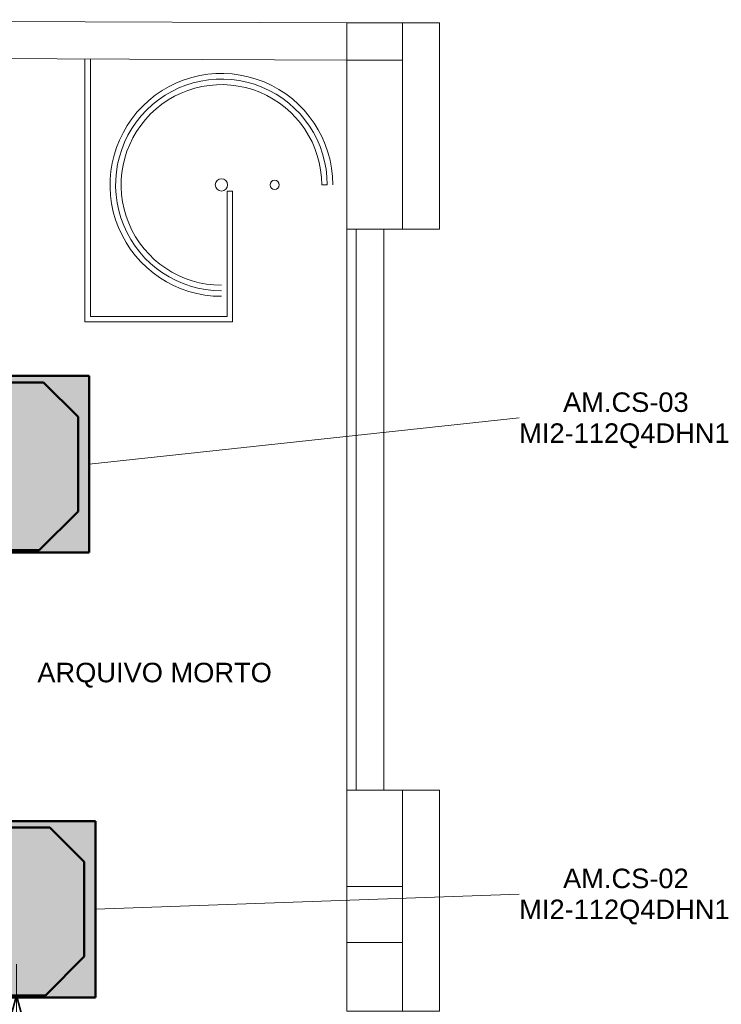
# Model space of a CAD drawing. Header units: millimetres. Extents: x -12740 to 214440, y -11012 to 10812.
# Tile 163 of 168: x 29103 to 32882, y 4955 to 10255. Entities that reach past the tile are written whole.
import ezdxf

# ---------------------------------------------------------------- set-up
doc = ezdxf.new("R2010")
doc.units = ezdxf.units.MM
doc.linetypes.add('Oculto 1_5', pattern=[2.2, 1.5, -0.7])
for name, color, linetype, lineweight in [('A-ANNO-DIMS', 211, 'Continuous', 9), ('A-ANNO-DIMS-70', 211, 'Continuous', 9), ('A-DETL', 90, 'Oculto 1_5', 18), ('ESQ', 7, 'Continuous', 18), ('G-ANNO-TEXT', 231, 'Continuous', 18), ('M-EQPM', 50, 'Continuous', 50), ('M-EQPM-IDEN', 50, 'Continuous', 9), ('PAREDES', 7, 'Continuous', 18), ('PEM1-Layout Superior_dwg', 8, 'Continuous', 18), ('PILAR', 7, 'Continuous', 18)]:
    doc.layers.add(name, color=color, linetype=linetype, lineweight=lineweight)
doc.styles.add('Arial_1', font='arial.ttf', dxfattribs={"height": 175})
doc.styles.add('Arial_2', font='arial.ttf', dxfattribs={"height": 105})
doc.dimstyles.new('Diagonal_-_2_5_mm_Arial_1', dxfattribs={"dimscale": 304.8, "dimtxt": 178.545395, "dimasz": 0.688976, "dimexe": 0.551181, "dimexo": 0.344488, "dimgap": 0.401903, "dimtad": 1, "dimlfac": 0.001, "dimrnd": 0.01, "dimzin": 0, "dimdsep": 46, "dimtxsty": 'Arial_1', "dimblk1": 'OPEN30', "dimblk2": 'OPEN30', "dimsah": 1, "dimcen": 0.09, "dimdle": 0.551181, "dimazin": 0, "dimtfac": 1, "dimtdec": 4, "dimtix": 1, "dimtmove": 0, "dimatfit": 3, "dimfxl": 1, "dimtvp": 1, "dimtfill": 1, "dimtolj": 1, "dimtzin": 0, "dimarcsym": 2})

# ---------------------------------------------------------------- blocks, each defined once
blk = doc.blocks.new('PEM1-Layout Superior_dwg-964791-PAVIMENTO SUPERIOR TUBULAÇÃO FRIGORIGENA')
at = {"layer": 'ESQ'}
for p, q in [((60564.8, 65823.8), (60594.8, 65823.8)), ((60699.7, 62565.7), (60699.7, 65585.7)), ((60749.7, 62565.7), (60749.7, 65585.7))]:
    blk.add_line(p, q, dxfattribs=at)
at = {"layer": 'ESQ', "flags": 128}
blk.add_lwpolyline([(59319.7, 66501.7), (59319.7, 65115.7), (60054.8, 65115.7), (60054.8, 65790.4), (60084.8, 65790.4), (60084.8, 65085.7), (59289.7, 65085.7), (59289.7, 66501.7)], dxfattribs=at)
at = {"layer": 'ESQ'}
blk.add_circle((60311.5, 65823.8), 25, dxfattribs=at)
for radius, start in [(570, 0.0001), (540, 0.0002)]:
    blk.add_arc((60024.8, 65823.8), radius, start, 270.0003, dxfattribs=at)
at = {"layer": 'PAREDES'}
for p, q in [((56799.1, 66713.2), (60699, 66695.7)), ((60899.7, 62565.7), (60899.7, 65585.7))]:
    blk.add_line(p, q, dxfattribs=at)
at = {"layer": 'PAREDES', "flags": 128}
for points in [[(60999.7, 66695.7), (61199.7, 66695.7), (61199.7, 65585.7), (60999.7, 65585.7)], [(60999.7, 66495.7), (60999.7, 65585.7), (60699.7, 65585.7), (60699.7, 66495.7), (56798.2, 66513.2)], [(60699.7, 62045.7), (60699.7, 62565.7), (60999.7, 62565.7), (60999.7, 62045.7)], [(60999.7, 61375.7), (61199.7, 61375.7), (61199.7, 62565.7), (60999.7, 62565.7)], [(60999.7, 61745.7), (60999.7, 61375.7), (60699.7, 61375.7), (60699.7, 61745.7)]]:
    blk.add_lwpolyline(points, dxfattribs=at)
at = {"layer": 'PAREDES'}
blk.add_circle((60024.8, 65823.8), 33.3, dxfattribs=at)
blk.add_arc((60024.7, 65823.8), 599.9, 359.994, 270.0051, dxfattribs=at)
at = {"layer": 'PILAR', "flags": 128}
for points in [[(60999.7, 66695.7), (60699.7, 66695.7), (60699.7, 66495.7), (60699.7, 66695.7)], [(60699.7, 66495.7), (60999.7, 66495.7), (60999.7, 66695.7), (60999.7, 66495.7)], [(60699.7, 62045.7), (60999.7, 62045.7), (60999.7, 61745.7), (60699.7, 61745.7)]]:
    blk.add_lwpolyline(points, close=True, dxfattribs=at)
blk = doc.blocks.new('Midea_VRF_Indoor_4-way Cassette_MI-90_100_112_140_Q4_DHN1-D _2nd DC_ - MI2-112Q4DHN1-V14-PAVIMENTO SUPERIOR TUBULAÇÃO FRIGORIGENA')
at = {"layer": 'M-EQPM', "linetype": 'Oculto 1_5', "lineweight": 18}
h = blk.add_hatch(color=256, dxfattribs=at)
h.paths.add_polyline_path([(-415, 475), (-475, 475), (-475, -475), (475, -475), (475, 234.6), (434.7, 235.3), (434.7, 244.2), (475, 244.2), (475, 265.3), (437.7, 265.5), (437.7, 281.1), (475, 281.1), (475, 475), (-295, 475)])
h.paths.add_polyline_path([(-206.4, 463.6), (206.4, 463.6), (335, 335), (335, 281.2), (425, 280.9), (425, 265.3), (335, 265.3), (335, 244.2), (425, 243.5), (425, 234.6), (335, 234.6), (335, 215), (425, 125), (425, -165), (335, -255), (335, -269), (425, -269.5), (425, -301), (335, -301), (335, -335), (229.6, -440.4), (-229.6, -440.4), (-415, -255), (-415, 255), (-295, 375)])
for points in [[(206.4, 463.6), (-206.4, 463.6), (-415, 255), (-415, -255), (-229.6, -440.4), (229.6, -440.4), (335, -335), (335, -255), (425, -165), (425, 125), (335, 215), (335, 335)], [(425, 281.2), (335, 280.9), (335, 265.3), (425, 265.5), (425, 280.9)], [(335, 244.2), (335, 234.6), (425, 235.3), (425, 244.2)], [(425, -269), (335, -269.5), (335, -301), (425, -300.5), (425, -269.5)]]:
    blk.add_hatch(color=256, dxfattribs=at).paths.add_polyline_path(points)
at = {"layer": 'A-DETL'}
for p, q in [((475, 265.3), (475, 281.1)), ((475, 281.1), (475, 265.3)), ((475, 234.9), (475, 243.9)), ((475, 243.9), (475, 234.9))]:
    blk.add_line(p, q, dxfattribs=at)
at = {"layer": 'M-EQPM'}
for p, q in [((0, 475), (-475, 475)), ((-475, 475), (-475, -475)), ((-475, -475), (-475, 475)), ((-475, 475), (475, 475)), ((-206.4, 463.6), (-415, 255)), ((-415, 255), (-206.4, 463.6)), ((206.4, 463.6), (-206.4, 463.6)), ((-206.4, 463.6), (206.4, 463.6)), ((475, 475), (0, 475)), ((335, 335), (206.4, 463.6)), ((206.4, 463.6), (335, 335)), ((475, 281.1), (475, 475)), ((475, 475), (475, 281.1)), ((335, 215), (335, 335)), ((335, 335), (335, 215)), ((425, 281.2), (335, 281.2)), ((335, 265.3), (425, 265.3)), ((425, 265.3), (425, 281.2)), ((475, 244), (475, 265.3)), ((475, 265.3), (475, 244)), ((-415, 255), (-415, -255)), ((-415, -255), (-415, 255)), ((425, 244.2), (335, 244.2)), ((335, 234.6), (425, 234.6)), ((425, 125), (335, 215)), ((335, 215), (425, 125)), ((425, 234.6), (425, 244.2)), ((475, -475), (475, 234.9)), ((475, 234.9), (475, -475)), ((425, -165), (425, 125)), ((425, 125), (425, -165)), ((335, -255), (425, -165)), ((425, -165), (335, -255)), ((-415, -255), (-229.6, -440.4)), ((-229.6, -440.4), (-415, -255)), ((335, -335), (335, -255)), ((335, -255), (335, -335)), ((425, -269), (335, -269)), ((335, -301), (425, -301)), ((425, -301), (425, -269)), ((229.6, -440.4), (335, -335)), ((335, -335), (229.6, -440.4)), ((-475, -475), (475, -475)), ((475, -475), (-475, -475)), ((-229.6, -440.4), (229.6, -440.4)), ((229.6, -440.4), (-229.6, -440.4))]:
    blk.add_line(p, q, dxfattribs=at)
blk = doc.blocks.new('Midea_VRF_Indoor_4-way Cassette_MI-90_100_112_140_Q4_DHN1-D _2nd DC_ - MI2-112Q4DHN1-V15-PAVIMENTO SUPERIOR TUBULAÇÃO FRIGORIGENA')
at = {"layer": 'M-EQPM', "linetype": 'Oculto 1_5', "lineweight": 18}
h = blk.add_hatch(color=256, dxfattribs=at)
h.paths.add_polyline_path([(-475, 475), (-475, -475), (475, -475), (475, 234.6), (434.7, 235.3), (434.7, 244.2), (475, 244.2), (475, 265.3), (437.7, 265.5), (437.7, 281.1), (475, 281.1), (475, 475), (-415, 475)])
h.paths.add_polyline_path([(-206.4, 463.6), (206.4, 463.6), (335, 335), (335, 281.2), (425, 280.9), (425, 265.3), (335, 265.3), (335, 244.2), (425, 243.5), (425, 234.6), (335, 234.6), (335, 215), (425, 125), (425, -165), (335, -255), (335, -269), (425, -269.5), (425, -301), (335, -301), (335, -335), (229.6, -440.4), (-229.6, -440.4), (-415, -255), (-415, 255), (-328.8, 341.2)])
for points in [[(134.2, 463.6), (-206.4, 463.6), (-415, 255), (-415, -255), (-229.6, -440.4), (229.6, -440.4), (335, -335), (335, -255), (425, -165), (425, 125), (335, 215), (335, 335), (206.4, 463.6)], [(335, 281.2), (335, 265.3), (425, 265.5), (425, 281.2)], [(335, 244.2), (335, 234.6), (425, 235.3), (425, 244.2)], [(335, -269), (335, -301), (425, -300.5), (425, -269)]]:
    blk.add_hatch(color=256, dxfattribs=at).paths.add_polyline_path(points)
at = {"layer": 'A-DETL'}
for p, q in [((475, 265.3), (475, 281.1)), ((475, 281.1), (475, 265.3)), ((475, 234.9), (475, 243.9)), ((475, 243.9), (475, 234.9))]:
    blk.add_line(p, q, dxfattribs=at)
at = {"layer": 'M-EQPM'}
for p, q in [((0, 475), (-475, 475)), ((-475, 475), (-475, -475)), ((-475, -475), (-475, 475)), ((-475, 475), (475, 475)), ((-206.4, 463.6), (-415, 255)), ((-415, 255), (-206.4, 463.6)), ((206.4, 463.6), (-206.4, 463.6)), ((-206.4, 463.6), (206.4, 463.6)), ((475, 475), (0, 475)), ((335, 335), (206.4, 463.6)), ((206.4, 463.6), (335, 335)), ((475, 281.1), (475, 475)), ((475, 475), (475, 281.1)), ((335, 215), (335, 335)), ((335, 335), (335, 215)), ((425, 281.2), (335, 281.2)), ((335, 265.3), (425, 265.3)), ((425, 265.3), (425, 281.2)), ((475, 244), (475, 265.3)), ((475, 265.3), (475, 244)), ((-415, 255), (-415, -255)), ((-415, -255), (-415, 255)), ((425, 244.2), (335, 244.2)), ((335, 234.6), (425, 234.6)), ((425, 125), (335, 215)), ((335, 215), (425, 125)), ((425, 234.6), (425, 244.2)), ((475, -475), (475, 234.9)), ((475, 234.9), (475, -475)), ((425, -165), (425, 125)), ((425, 125), (425, -165)), ((335, -255), (425, -165)), ((425, -165), (335, -255)), ((-415, -255), (-229.6, -440.4)), ((-229.6, -440.4), (-415, -255)), ((335, -335), (335, -255)), ((335, -255), (335, -335)), ((425, -269), (335, -269)), ((335, -301), (425, -301)), ((425, -301), (425, -269)), ((229.6, -440.4), (335, -335)), ((335, -335), (229.6, -440.4)), ((-475, -475), (475, -475)), ((475, -475), (-475, -475)), ((-229.6, -440.4), (229.6, -440.4)), ((229.6, -440.4), (-229.6, -440.4))]:
    blk.add_line(p, q, dxfattribs=at)
blk = doc.blocks.new('DIMBLOCK21-PAVIMENTO SUPERIOR TUBULAÇÃO FRIGORIGENA')
at = {"layer": 'A-ANNO-DIMS-70'}
for p, q in [((29086, 3377.2), (29086, 5170.7)), ((29086, 5002.7), (28918, 5002.7)), ((29086, 5002.7), (29141.1, 5002.7)), ((29086, 3545.2), (28699.9, 3545.2)), ((29086, 3545.2), (29254, 3545.2))]:
    blk.add_line(p, q, dxfattribs=at)
at = {"layer": 'A-ANNO-DIMS-70', "lineweight": 35}
for p, q in [((29086, 5002.7), (29029.7, 4792.7)), ((29086, 5002.7), (29142.2, 4792.7)), ((29086, 3545.2), (29029.7, 3755.2)), ((29086, 3545.2), (29142.2, 3755.2))]:
    blk.add_line(p, q, dxfattribs=at)
at = {"layer": 'A-ANNO-DIMS-70', "color": 0, "insert": (28736.3, 3901.7), "char_height": 175, "width": 893.276, "attachment_point": 1, "rotation": 90, "line_spacing_factor": 0.941778, "style": 'Arial_1', "bg_fill": 3, "box_fill_scale": 1.25, "bg_fill_color": 256, "bg_fill_true_color": 13158600, "bg_fill_transparency": 0}
blk.add_mtext('1.46 m', dxfattribs=at)
blk = doc.blocks.new('_Open30')
at = {"color": 0, "linetype": 'ByBlock', "lineweight": -2}
for p, q in [((-1, 0.268), (0, 0)), ((0, 0), (-1, -0.268)), ((0, 0), (-1, 0))]:
    blk.add_line(p, q, dxfattribs=at)

msp = doc.modelspace()

# ---------------------------------------------------------------- linework, layer by layer
at = {"layer": 'M-EQPM-IDEN'}
for p, q in [((29477.378, 7862.271), (31793.498, 8111.517)), ((29511.124, 5466.23), (31793.498, 5547.609))]:
    msp.add_line(p, q, dxfattribs=at)

# ---------------------------------------------------------------- block references
at = {"layer": 'A-DETL', "rotation": 180}
for name, p in [('Midea_VRF_Indoor_4-way Cassette_MI-90_100_112_140_Q4_DHN1-D _2nd DC_ - MI2-112Q4DHN1-V15-PAVIMENTO SUPERIOR TUBULAÇÃO FRIGORIGENA', (29002.378, 7862.271)), ('Midea_VRF_Indoor_4-way Cassette_MI-90_100_112_140_Q4_DHN1-D _2nd DC_ - MI2-112Q4DHN1-V14-PAVIMENTO SUPERIOR TUBULAÇÃO FRIGORIGENA', (29036.124, 5466.23))]:
    msp.add_blockref(name, p, dxfattribs=at)
at = {"layer": 'PEM1-Layout Superior_dwg', "color": 7}
msp.add_blockref('PEM1-Layout Superior_dwg-964791-PAVIMENTO SUPERIOR TUBULAÇÃO FRIGORIGENA', (-29835.039, -56457.756), dxfattribs=at)

# ---------------------------------------------------------------- texts
at = {"layer": 'G-ANNO-TEXT', "color": 1, "lineweight": 9, "insert": (29198.17, 6793.276), "char_height": 105, "width": 1543.24844, "attachment_point": 1, "style": 'Arial_2'}
msp.add_mtext('ARQUIVO MORTO', dxfattribs=at)
at = {"layer": 'M-EQPM-IDEN', "char_height": 105, "attachment_point": 1, "style": 'Arial_2'}
for s, insert, width in [('AM.CS-03', (32029.639, 8248.841), 830.54825), ('MI2-112Q4DHN1', (31793.498, 8082.154), 1397.34131), ('AM.CS-02', (32029.639, 5684.933), 830.54825), ('MI2-112Q4DHN1', (31793.498, 5518.246), 1397.34131)]:
    msp.add_mtext(s, dxfattribs=dict(at, insert=insert, width=width))

# ---------------------------------------------------------------- next in the draw order: dimensions: what is measured, and where the dimension line sits
at = {"layer": 'A-ANNO-DIMS'}
dim = msp.add_linear_dim(base=(29085.961, 5002.653), p1=(28594.869, 3545.189), p2=(29036.124, 5002.653), angle=90, dimstyle='Diagonal_-_2_5_mm_Arial_1', override={"dimpost": '<> m', "dimfxl": 1522.796443}, dxfattribs=at)
dim.commit()
dim.dimension.update_dxf_attribs({"geometry": 'DIMBLOCK21-PAVIMENTO SUPERIOR TUBULAÇÃO FRIGORIGENA', "text_midpoint": (28874.111, 4273.921)})

doc.saveas('drawing.dxf')
